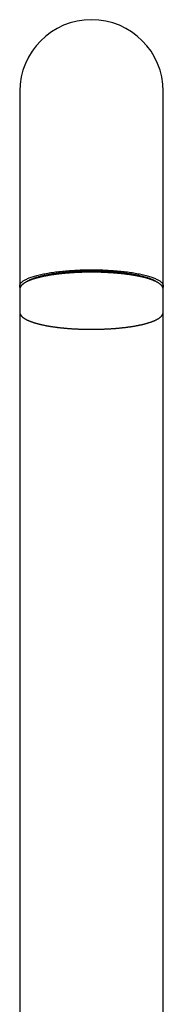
# Model space of a CAD drawing. Header units: millimetres. Extents: x 8 to 990, y 12 to 887.
# Tile 4 of 9: x 392 to 416, y 722 to 887. Entities that reach past the tile are written whole.
import ezdxf

# ---------------------------------------------------------------- set-up
doc = ezdxf.new("R2010")
doc.units = ezdxf.units.MM

msp = doc.modelspace()

# ---------------------------------------------------------------- linework, layer by layer
at = {"color": 7, "linetype": 'Continuous', "lineweight": 30}
for p, q in [((392.01, 874.52), (392.01, 849.8)), ((416.01, 849.8), (416.01, 874.52)), ((392.01, 849.8), (392.01, 841.92)), ((416.01, 841.92), (416.01, 849.8)), ((392.01, 841.92), (392.01, 841.32)), ((392.01, 841.29), (392.01, 837.59)), ((416.01, 841.29), (416.01, 841.92)), ((416.01, 837.59), (416.01, 841.29)), ((392.01, 837.59), (392.01, 712.64)), ((416.01, 712.64), (416.01, 837.59))]:
    msp.add_line(p, q, dxfattribs=at)
at = {"color": 7, "linetype": 'Continuous', "lineweight": 30, "flags": 128}
for points in [[(392.07, 841.64), (392.07, 841.64), (392.04, 841.71), (392.02, 841.78), (392.01, 841.85), (392.01, 841.92), (392.01, 841.99), (392.02, 842.06), (392.04, 842.13), (392.07, 842.2), (392.11, 842.27), (392.15, 842.34), (392.21, 842.41), (392.27, 842.48), (392.34, 842.55), (392.42, 842.62), (392.5, 842.69), (392.59, 842.76), (392.69, 842.82), (392.8, 842.89), (392.92, 842.95), (393.04, 843.02), (393.18, 843.08), (393.31, 843.15), (393.46, 843.21), (393.61, 843.27), (393.77, 843.33), (393.94, 843.39), (394.12, 843.45), (394.3, 843.51), (394.49, 843.57), (394.68, 843.62), (394.88, 843.67), (395.09, 843.73), (395.3, 843.78), (395.52, 843.83), (395.75, 843.88), (395.98, 843.93), (396.21, 843.97), (396.45, 844.02), (396.7, 844.06), (396.95, 844.11), (397.21, 844.15), (397.47, 844.19), (397.74, 844.22), (398.01, 844.26), (398.28, 844.29), (398.56, 844.33), (398.84, 844.36), (399.13, 844.39), (399.41, 844.42), (399.71, 844.44), (400, 844.47), (400.3, 844.49), (400.6, 844.51), (400.9, 844.53), (401.2, 844.55), (401.51, 844.56), (401.82, 844.58), (402.13, 844.59), (402.44, 844.6), (402.75, 844.61), (403.06, 844.61), (403.38, 844.62), (403.69, 844.62), (404.01, 844.62)], [(404.01, 844.62), (404.32, 844.62), (404.63, 844.62), (404.95, 844.61), (405.26, 844.61), (405.57, 844.6), (405.88, 844.59), (406.19, 844.58), (406.5, 844.56), (406.81, 844.55), (407.11, 844.53), (407.41, 844.51), (407.71, 844.49), (408.01, 844.47), (408.31, 844.44), (408.6, 844.42), (408.89, 844.39), (409.17, 844.36), (409.45, 844.33), (409.73, 844.29), (410.01, 844.26), (410.28, 844.22), (410.54, 844.19), (410.8, 844.15), (411.06, 844.11), (411.31, 844.06), (411.56, 844.02), (411.8, 843.97), (412.04, 843.93), (412.27, 843.88), (412.49, 843.83), (412.71, 843.78), (412.92, 843.73), (413.13, 843.67), (413.33, 843.62), (413.53, 843.57), (413.71, 843.51), (413.9, 843.45), (414.07, 843.39), (414.24, 843.33), (414.4, 843.27), (414.55, 843.21), (414.7, 843.15), (414.84, 843.08), (414.97, 843.02), (415.09, 842.95), (415.21, 842.89), (415.32, 842.82), (415.42, 842.76), (415.51, 842.69), (415.6, 842.62), (415.67, 842.55), (415.74, 842.48), (415.81, 842.41), (415.86, 842.34), (415.9, 842.27), (415.94, 842.2), (415.97, 842.13), (415.99, 842.06), (416, 841.99), (416.01, 841.92), (416, 841.85), (415.99, 841.78), (415.97, 841.71), (415.94, 841.64), (415.94, 841.64)]]:
    msp.add_lwpolyline(points, dxfattribs=at)
at = {"color": 7, "linetype": 'Continuous', "lineweight": 30}
msp.add_arc((404.01, 874.52), 12, 0, 180, dxfattribs=at)
for points, knots in [([(404.01, 844.22), (403.93, 844.22), (403.83, 844.22), (403.67, 844.22), (403.53, 844.22), (403.37, 844.22), (403.2, 844.21), (403.02, 844.21), (402.84, 844.21), (402.65, 844.2), (402.46, 844.2), (402.26, 844.19), (402.06, 844.18), (401.87, 844.18), (401.67, 844.17), (401.47, 844.16), (401.27, 844.15), (401.07, 844.14), (400.86, 844.12), (400.66, 844.11), (400.46, 844.1), (400.26, 844.08), (400.07, 844.07), (399.87, 844.05), (399.67, 844.03), (399.47, 844.02), (399.28, 844), (399.09, 843.98), (398.89, 843.96), (398.7, 843.94), (398.51, 843.91), (398.32, 843.89), (398.14, 843.87), (397.95, 843.84), (397.77, 843.82), (397.59, 843.79), (397.41, 843.77), (397.23, 843.74), (397.06, 843.71), (396.89, 843.68), (396.72, 843.65), (396.55, 843.62), (396.38, 843.59), (396.22, 843.56), (396.06, 843.53), (395.9, 843.49), (395.75, 843.46), (395.59, 843.43), (395.44, 843.39), (395.3, 843.36), (395.15, 843.32), (395.01, 843.28), (394.87, 843.24), (394.73, 843.21), (394.6, 843.17), (394.47, 843.13), (394.34, 843.09), (394.22, 843.05), (394.1, 843.01), (393.98, 842.97), (393.87, 842.92), (393.75, 842.88), (393.65, 842.84), (393.54, 842.79), (393.44, 842.75), (393.34, 842.7), (393.24, 842.66), (393.15, 842.61), (393.06, 842.56), (392.97, 842.52), (392.89, 842.47), (392.81, 842.42), (392.74, 842.37), (392.66, 842.32), (392.59, 842.27), (392.53, 842.21), (392.47, 842.16), (392.41, 842.11), (392.35, 842.05), (392.3, 842), (392.25, 841.94), (392.21, 841.88), (392.17, 841.82), (392.14, 841.77), (392.11, 841.71), (392.08, 841.65), (392.06, 841.59), (392.04, 841.53), (392.02, 841.47), (392.01, 841.41), (392.01, 841.35), (392.01, 841.31), (392.01, 841.29)], [0, 0, 0, 0, 0.012133, 0.01713, 0.025418, 0.034038, 0.043296, 0.052967, 0.062958, 0.073198, 0.083635, 0.09423, 0.104955, 0.115788, 0.126711, 0.13771, 0.148775, 0.159896, 0.171066, 0.182279, 0.193529, 0.204813, 0.216125, 0.227463, 0.238825, 0.250206, 0.261607, 0.273023, 0.284455, 0.2959, 0.307356, 0.318824, 0.330301, 0.341787, 0.35328, 0.364781, 0.376287, 0.3878, 0.399317, 0.410839, 0.422365, 0.433895, 0.445428, 0.456964, 0.468502, 0.480043, 0.491586, 0.503131, 0.514677, 0.526226, 0.537776, 0.549329, 0.560883, 0.572439, 0.583997, 0.595557, 0.60712, 0.618686, 0.630255, 0.641828, 0.653406, 0.664988, 0.676577, 0.688171, 0.699773, 0.711383, 0.723002, 0.73463, 0.746269, 0.757917, 0.769576, 0.781243, 0.792917, 0.804595, 0.816269, 0.82793, 0.839562, 0.851149, 0.86267, 0.874101, 0.885417, 0.896594, 0.907612, 0.918458, 0.929128, 0.939628, 0.949973, 0.960186, 0.970297, 0.980341, 0.990356, 1, 1, 1, 1]), ([(414.98, 842.55), (414.97, 842.55), (414.92, 842.59), (414.82, 842.66), (414.68, 842.74), (414.53, 842.82), (414.36, 842.9), (414.18, 842.98), (413.98, 843.07), (413.76, 843.15), (413.53, 843.23), (413.29, 843.3), (413.03, 843.38), (412.77, 843.45), (412.5, 843.52), (412.23, 843.58), (411.95, 843.65), (411.66, 843.71), (411.35, 843.77), (411.02, 843.83), (410.69, 843.88), (410.34, 843.94), (409.98, 843.99), (409.62, 844.03), (409.25, 844.08), (408.89, 844.12), (408.53, 844.15), (408.16, 844.19), (407.79, 844.22), (407.4, 844.25), (407, 844.27), (406.59, 844.3), (406.18, 844.32), (405.77, 844.33), (405.35, 844.35), (404.94, 844.35), (404.53, 844.36), (404.13, 844.36), (403.74, 844.36), (403.34, 844.36), (402.94, 844.35), (402.52, 844.34), (402.11, 844.33), (401.69, 844.31), (401.28, 844.29), (400.87, 844.27), (400.48, 844.24), (400.1, 844.21), (399.72, 844.18), (399.36, 844.14), (399, 844.1), (398.63, 844.06), (398.27, 844.02), (397.91, 843.97), (397.56, 843.92), (397.21, 843.86), (396.88, 843.81), (396.56, 843.75), (396.25, 843.69), (395.96, 843.63), (395.69, 843.56), (395.42, 843.5), (395.15, 843.43), (394.89, 843.35), (394.64, 843.28), (394.4, 843.2), (394.18, 843.12), (393.97, 843.04), (393.77, 842.96), (393.59, 842.87), (393.43, 842.79), (393.28, 842.71), (393.14, 842.63), (393.06, 842.57), (393.02, 842.54)], [0, 0, 0, 0, 0.003897, 0.017511, 0.031124, 0.044737, 0.058351, 0.071964, 0.086402, 0.100841, 0.115279, 0.129717, 0.144156, 0.158594, 0.172207, 0.185821, 0.199434, 0.213047, 0.226661, 0.241099, 0.255537, 0.269976, 0.284414, 0.298852, 0.313291, 0.326904, 0.340517, 0.354131, 0.367744, 0.381357, 0.395796, 0.410234, 0.424672, 0.43911, 0.453549, 0.467987, 0.4816, 0.495214, 0.508827, 0.52244, 0.536054, 0.550492, 0.56493, 0.579369, 0.593807, 0.608245, 0.622684, 0.636297, 0.64991, 0.663524, 0.677137, 0.69075, 0.705189, 0.719627, 0.734065, 0.748504, 0.762942, 0.77738, 0.790994, 0.804607, 0.81822, 0.831834, 0.845447, 0.859885, 0.874324, 0.888762, 0.9032, 0.917638, 0.932077, 0.94569, 0.959303, 0.972917, 0.98653, 1, 1, 1, 1]), ([(416.01, 841.29), (416.01, 841.29), (416.01, 841.31), (416, 841.35), (416, 841.41), (415.99, 841.48), (415.97, 841.54), (415.95, 841.6), (415.93, 841.66), (415.9, 841.73), (415.86, 841.79), (415.82, 841.85), (415.78, 841.91), (415.73, 841.97), (415.69, 842.02), (415.63, 842.08), (415.57, 842.14), (415.51, 842.19), (415.45, 842.24), (415.38, 842.3), (415.31, 842.35), (415.23, 842.4), (415.15, 842.45), (415.07, 842.5), (414.98, 842.55), (414.89, 842.6), (414.8, 842.64), (414.7, 842.69), (414.6, 842.74), (414.5, 842.78), (414.4, 842.82), (414.29, 842.87), (414.18, 842.91), (414.06, 842.95), (413.94, 843), (413.82, 843.04), (413.7, 843.08), (413.57, 843.12), (413.44, 843.16), (413.31, 843.2), (413.18, 843.23), (413.04, 843.27), (412.9, 843.31), (412.76, 843.35), (412.61, 843.38), (412.46, 843.42), (412.31, 843.45), (412.16, 843.48), (412, 843.52), (411.84, 843.55), (411.68, 843.58), (411.52, 843.61), (411.35, 843.64), (411.18, 843.67), (411.01, 843.7), (410.84, 843.73), (410.66, 843.76), (410.49, 843.78), (410.31, 843.81), (410.13, 843.83), (409.94, 843.86), (409.76, 843.88), (409.57, 843.91), (409.38, 843.93), (409.2, 843.95), (409, 843.97), (408.81, 843.99), (408.62, 844.01), (408.42, 844.03), (408.22, 844.04), (408.02, 844.06), (407.83, 844.08), (407.62, 844.09), (407.42, 844.11), (407.22, 844.12), (407.02, 844.13), (406.81, 844.14), (406.61, 844.16), (406.4, 844.17), (406.19, 844.17), (405.99, 844.18), (405.78, 844.19), (405.57, 844.2), (405.37, 844.2), (405.16, 844.21), (404.96, 844.21), (404.76, 844.22), (404.57, 844.22), (404.41, 844.22), (404.27, 844.22), (404.14, 844.22), (404.05, 844.22), (404.01, 844.22)], [0, 0, 0, 0, 0.000509, 0.010592, 0.020767, 0.031074, 0.041559, 0.052266, 0.063239, 0.074518, 0.086136, 0.098116, 0.109172, 0.120433, 0.131874, 0.143464, 0.15517, 0.16696, 0.178803, 0.190677, 0.202562, 0.21444, 0.226304, 0.238148, 0.249968, 0.261764, 0.273535, 0.285281, 0.297003, 0.308702, 0.320379, 0.332036, 0.343674, 0.355295, 0.366899, 0.378487, 0.390062, 0.401623, 0.413173, 0.424711, 0.436239, 0.447757, 0.459266, 0.470767, 0.482261, 0.493747, 0.505226, 0.5167, 0.528167, 0.539629, 0.551086, 0.562539, 0.573986, 0.58543, 0.596869, 0.608305, 0.619736, 0.631165, 0.64259, 0.654012, 0.665431, 0.676846, 0.688259, 0.699669, 0.711075, 0.722479, 0.73388, 0.745278, 0.756673, 0.768064, 0.779452, 0.790836, 0.802216, 0.813591, 0.824961, 0.836326, 0.847683, 0.859031, 0.870369, 0.881695, 0.893003, 0.904289, 0.915544, 0.926753, 0.93789, 0.948907, 0.959692, 0.969932, 0.978734, 0.985529, 0.993356, 1, 1, 1, 1]), ([(392.01, 837.59), (392.01, 837.58), (392.01, 837.56), (392.01, 837.52), (392.01, 837.46), (392.03, 837.4), (392.04, 837.34), (392.06, 837.27), (392.09, 837.21), (392.12, 837.15), (392.15, 837.08), (392.19, 837.02), (392.23, 836.96), (392.28, 836.91), (392.33, 836.85), (392.38, 836.79), (392.44, 836.74), (392.5, 836.68), (392.57, 836.63), (392.63, 836.58), (392.71, 836.53), (392.78, 836.47), (392.86, 836.42), (392.95, 836.38), (393.03, 836.33), (393.12, 836.28), (393.21, 836.23), (393.31, 836.18), (393.41, 836.14), (393.51, 836.09), (393.62, 836.05), (393.73, 836.01), (393.84, 835.96), (393.95, 835.92), (394.07, 835.88), (394.19, 835.84), (394.31, 835.8), (394.44, 835.76), (394.57, 835.72), (394.7, 835.68), (394.84, 835.64), (394.97, 835.6), (395.11, 835.57), (395.26, 835.53), (395.4, 835.49), (395.55, 835.46), (395.7, 835.42), (395.86, 835.39), (396.01, 835.36), (396.17, 835.32), (396.33, 835.29), (396.5, 835.26), (396.66, 835.23), (396.83, 835.2), (397, 835.17), (397.17, 835.15), (397.35, 835.12), (397.53, 835.09), (397.71, 835.07), (397.89, 835.04), (398.07, 835.02), (398.25, 834.99), (398.44, 834.97), (398.63, 834.95), (398.82, 834.92), (399.01, 834.9), (399.2, 834.88), (399.4, 834.87), (399.59, 834.85), (399.79, 834.83), (399.99, 834.81), (400.19, 834.8), (400.39, 834.78), (400.59, 834.77), (400.79, 834.75), (401, 834.74), (401.2, 834.73), (401.41, 834.72), (401.61, 834.71), (401.82, 834.7), (402.03, 834.69), (402.23, 834.68), (402.44, 834.68), (402.65, 834.67), (402.85, 834.67), (403.06, 834.66), (403.25, 834.66), (403.44, 834.66), (403.6, 834.66), (403.74, 834.65), (403.88, 834.65), (403.97, 834.65), (404.01, 834.65)], [0, 0, 0, 0, 0.000383, 0.010467, 0.020644, 0.030952, 0.041438, 0.052146, 0.063121, 0.074401, 0.086021, 0.098003, 0.10906, 0.120322, 0.131765, 0.143357, 0.155064, 0.166855, 0.178699, 0.190575, 0.202461, 0.214341, 0.226207, 0.238052, 0.249874, 0.261671, 0.273443, 0.285191, 0.296914, 0.308615, 0.320294, 0.331952, 0.343592, 0.355213, 0.366819, 0.378409, 0.389985, 0.401548, 0.413099, 0.424638, 0.436168, 0.447687, 0.459198, 0.470701, 0.482195, 0.493683, 0.505164, 0.516639, 0.528108, 0.539571, 0.55103, 0.562483, 0.573933, 0.585377, 0.596818, 0.608255, 0.619689, 0.631118, 0.642545, 0.653968, 0.665388, 0.676805, 0.68822, 0.699631, 0.711039, 0.722444, 0.733847, 0.745246, 0.756642, 0.768035, 0.779424, 0.79081, 0.802191, 0.813568, 0.824939, 0.836305, 0.847663, 0.859013, 0.870353, 0.88168, 0.89299, 0.904277, 0.915533, 0.926743, 0.937883, 0.948901, 0.959687, 0.969929, 0.978732, 0.985527, 0.993355, 1, 1, 1, 1]), ([(404.01, 834.65), (404.08, 834.65), (404.19, 834.65), (404.35, 834.65), (404.48, 834.66), (404.64, 834.66), (404.81, 834.66), (404.99, 834.66), (405.18, 834.67), (405.37, 834.67), (405.56, 834.68), (405.75, 834.68), (405.95, 834.69), (406.15, 834.7), (406.35, 834.71), (406.55, 834.72), (406.75, 834.73), (406.95, 834.74), (407.15, 834.75), (407.35, 834.76), (407.55, 834.78), (407.75, 834.79), (407.95, 834.81), (408.15, 834.82), (408.34, 834.84), (408.54, 834.86), (408.73, 834.88), (408.93, 834.9), (409.12, 834.92), (409.31, 834.94), (409.5, 834.96), (409.69, 834.98), (409.87, 835.01), (410.06, 835.03), (410.24, 835.06), (410.42, 835.08), (410.6, 835.11), (410.78, 835.14), (410.95, 835.16), (411.13, 835.19), (411.3, 835.22), (411.46, 835.25), (411.63, 835.28), (411.79, 835.32), (411.95, 835.35), (412.11, 835.38), (412.27, 835.41), (412.42, 835.45), (412.57, 835.48), (412.72, 835.52), (412.86, 835.56), (413, 835.59), (413.14, 835.63), (413.28, 835.67), (413.41, 835.71), (413.54, 835.75), (413.67, 835.79), (413.79, 835.83), (413.91, 835.87), (414.03, 835.91), (414.15, 835.95), (414.26, 835.99), (414.37, 836.04), (414.47, 836.08), (414.58, 836.13), (414.67, 836.17), (414.77, 836.22), (414.86, 836.26), (414.95, 836.31), (415.04, 836.36), (415.12, 836.41), (415.2, 836.46), (415.28, 836.51), (415.35, 836.56), (415.42, 836.61), (415.48, 836.66), (415.55, 836.71), (415.61, 836.77), (415.66, 836.82), (415.71, 836.88), (415.76, 836.94), (415.8, 836.99), (415.84, 837.05), (415.88, 837.11), (415.91, 837.17), (415.93, 837.23), (415.96, 837.29), (415.97, 837.35), (415.99, 837.41), (416, 837.47), (416.01, 837.53), (416.01, 837.57), (416.01, 837.59)], [0, 0, 0, 0, 0.012134, 0.017132, 0.025421, 0.034042, 0.043302, 0.052973, 0.062966, 0.073207, 0.083645, 0.094242, 0.104968, 0.115802, 0.126727, 0.137728, 0.148794, 0.159917, 0.171088, 0.182302, 0.193554, 0.204838, 0.216152, 0.227492, 0.238855, 0.250238, 0.26164, 0.273058, 0.284491, 0.295937, 0.307395, 0.318864, 0.330342, 0.34183, 0.353325, 0.364827, 0.376335, 0.387849, 0.399368, 0.410891, 0.422418, 0.43395, 0.445484, 0.457021, 0.468561, 0.480103, 0.491648, 0.503194, 0.514742, 0.526292, 0.537844, 0.549398, 0.560953, 0.572511, 0.58407, 0.595632, 0.607196, 0.618764, 0.630335, 0.641909, 0.653488, 0.665072, 0.676662, 0.688258, 0.699861, 0.711473, 0.723093, 0.734723, 0.746363, 0.758013, 0.769673, 0.781342, 0.793017, 0.804696, 0.816372, 0.828034, 0.839668, 0.851256, 0.862779, 0.874211, 0.885529, 0.896707, 0.907726, 0.918573, 0.929245, 0.939746, 0.950093, 0.960307, 0.970419, 0.980464, 0.990481, 1, 1, 1, 1])]:
    msp.add_open_spline(points, degree=3, knots=knots, dxfattribs=at)

doc.saveas('drawing.dxf')
